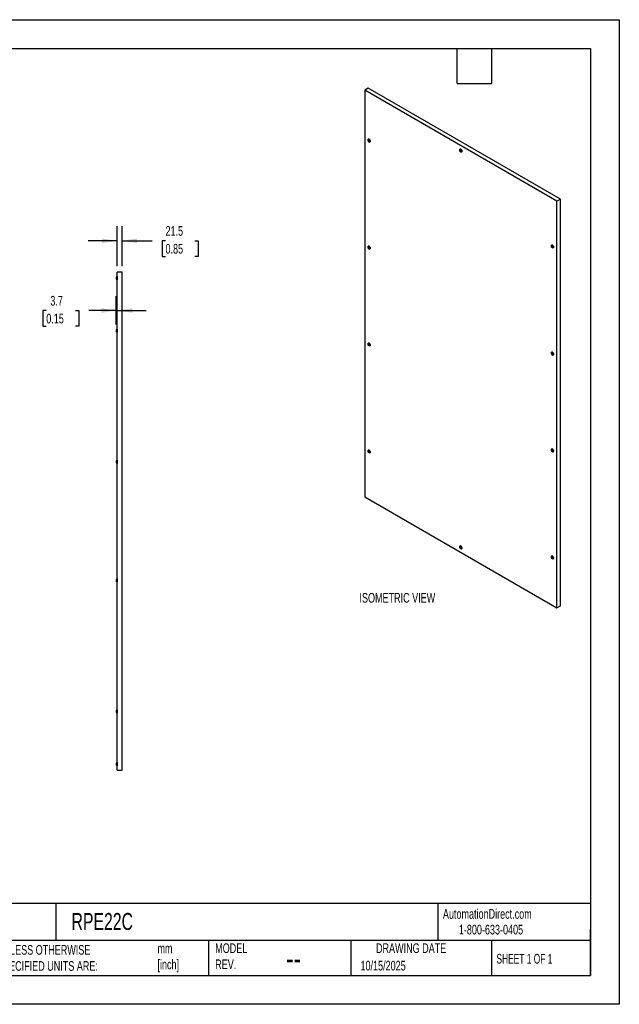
# Model space of a CAD drawing. Header units: millimetres. Extents: x 0 to 5588, y 0 to 4318.
# Tile 2 of 2: x 2957 to 5588, y 0 to 4318. Entities that reach past the tile are written whole.
import ezdxf

# ---------------------------------------------------------------- set-up
doc = ezdxf.new("R2010")
doc.units = ezdxf.units.MM
doc.header["$LTSCALE"] = 20
doc.layers.add('DIMENSIONS', color=140, linetype='Continuous', lineweight=25)
doc.layers.add('TEXT', color=140, linetype='Continuous', lineweight=25)
doc.styles.add('SLDTEXTSTYLE0', font='TXT', dxfattribs={"width": 0.7})
doc.styles.add('SLDTEXTSTYLE1', font='TXT', dxfattribs={"width": 0.65})
doc.dimstyles.new('SLDDIMSTYLE1', dxfattribs={"dimtxt": 43.160156, "dimasz": 66.04, "dimexe": 0, "dimexo": 0.0625, "dimgap": 10.790039, "dimtad": 0, "dimtih": 1, "dimtoh": 1, "dimdec": 1, "dimrnd": 1e-09, "dimzin": 12, "dimdsep": 46, "dimtxsty": 'SLDTEXTSTYLE0', "dimsah": 1, "dimcen": 0.09, "dimadec": 0, "dimazin": 3, "dimtfac": 1, "dimtdec": 1, "dimtmove": 0, "dimatfit": 0, "dimfxl": 0, "dimfrac": 2, "dimtolj": 1, "dimtzin": 12, "dimarcsym": 0})

# ---------------------------------------------------------------- blocks, each defined once
blk = doc.blocks.new('_D_9')
at = {"layer": 'DIMENSIONS'}
for p, q in [((3384.4, 3236.5), (3384.4, 3412)), ((3405.9, 3236.5), (3405.9, 3412)), ((3384.4, 3348.5), (3257.4, 3348.5)), ((3405.9, 3348.5), (3538.1, 3348.5)), ((3596.6, 3348.5), (3582.1, 3348.5)), ((3582.1, 3348.5), (3582.1, 3279.9)), ((3724.8, 3348.5), (3739.3, 3348.5)), ((3739.3, 3348.5), (3739.3, 3279.9)), ((3582.1, 3279.9), (3596.6, 3279.9)), ((3739.3, 3279.9), (3724.8, 3279.9))]:
    blk.add_line(p, q, dxfattribs=at)
for points in [[(3384.4, 3348.5), (3318.3, 3358.7), (3318.3, 3338.3)], [(3405.9, 3348.5), (3471.9, 3338.3), (3471.9, 3358.7)]]:
    blk.add_solid(points, dxfattribs=at)
at = {"layer": 'DIMENSIONS', "char_height": 42.33, "attachment_point": 1, "style": 'SLDTEXTSTYLE0'}
for s, insert in [('21.5', (3596.6, 3412.7)), ('0.85', (3596.6, 3334.5))]:
    blk.add_mtext(s, dxfattribs=dict(at, insert=insert))
blk = doc.blocks.new('_D_10')
at = {"layer": 'DIMENSIONS'}
for p, q in [((3380.7, 2981.5), (3380.7, 3106)), ((3073.5, 3042.5), (3059, 3042.5)), ((3059, 3042.5), (3059, 2973.9)), ((3201.7, 3042.5), (3216.2, 3042.5)), ((3216.2, 3042.5), (3216.2, 2973.9)), ((3380.7, 3042.5), (3260.2, 3042.5)), ((3384.4, 3042.5), (3511.4, 3042.5)), ((3059, 2973.9), (3073.5, 2973.9)), ((3216.2, 2973.9), (3201.7, 2973.9))]:
    blk.add_line(p, q, dxfattribs=at)
for points in [[(3380.7, 3042.5), (3314.6, 3052.6), (3314.6, 3032.3)], [(3384.4, 3042.5), (3450.4, 3032.3), (3450.4, 3052.6)]]:
    blk.add_solid(points, dxfattribs=at)
at = {"layer": 'DIMENSIONS', "char_height": 42.33, "attachment_point": 1, "style": 'SLDTEXTSTYLE0'}
for s, insert in [('3.7', (3091.4, 3106.7)), ('0.15', (3073.5, 3028.5))]:
    blk.add_mtext(s, dxfattribs=dict(at, insert=insert))

msp = doc.modelspace()

# ---------------------------------------------------------------- linework, layer by layer
at = {"color": 7, "linetype": 'Continuous'}
for p, q in [((0.05, 4318.05), (5588.05, 4318.05)), ((5588.05, 4318.05), (5588.05, 0.05)), ((5588.05, 0.05), (0.05, 0.05))]:
    msp.add_line(p, q, dxfattribs=at)
for p, q in [((4485.79, 4017.84), (4470.59, 4009.06)), ((5329.37, 3530.85), (4485.79, 4017.84)), ((5314.17, 3522.07), (4470.59, 4009.06)), ((4470.59, 4009.06), (4470.59, 2225.74)), ((4487.03, 3787.98), (4485.61, 3787.16)), ((4485.61, 3787.87), (4486.07, 3787.91)), ((4486.07, 3786.59), (4485.61, 3787.16)), ((4487.48, 3787.41), (4486.07, 3786.59)), ((4486.14, 3787.93), (4487.06, 3788.47)), ((4486.53, 3794.05), (4486.18, 3793.84)), ((4486.6, 3788.98), (4486.25, 3788.78)), ((4486.25, 3788.16), (4486.25, 3788.78)), ((4486.97, 3788.58), (4486.25, 3788.16)), ((4487.66, 3786.95), (4486.25, 3786.14)), ((4487.66, 3786.34), (4486.25, 3785.52)), ((4486.25, 3785.52), (4486.25, 3786.14)), ((4486.78, 3788.82), (4487.24, 3788.25)), ((4488.19, 3785.68), (4486.78, 3784.86)), ((4487.24, 3784.9), (4486.78, 3784.86)), ((4487.48, 3787.41), (4487.03, 3787.98)), ((4488.65, 3785.72), (4487.24, 3784.9)), ((4487.59, 3788.04), (4488.06, 3788.08)), ((4489.01, 3785.52), (4487.59, 3784.7)), ((4488.06, 3784.12), (4487.59, 3784.7)), ((4487.66, 3786.34), (4487.66, 3786.95)), ((4488.59, 3784.43), (4488.06, 3784.12)), ((4488.65, 3785.72), (4488.19, 3785.68)), ((4488.59, 3787.42), (4488.59, 3786.81)), ((4488.59, 3784.78), (4488.59, 3784.17)), ((4489.39, 3785.42), (4488.69, 3785.01)), ((4488.77, 3786.35), (4489.22, 3785.78)), ((4489.4, 3785.4), (4488.77, 3785.04)), ((4489.22, 3785.08), (4488.77, 3785.04)), ((4489.18, 3785.3), (4489.01, 3785.52)), ((4489.35, 3785.15), (4489.22, 3785.08)), ((4493.18, 3781.72), (4493.53, 3781.92)), ((4889.37, 3743.92), (4887.95, 3743.11)), ((4887.95, 3743.81), (4888.41, 3743.86)), ((4888.41, 3742.54), (4887.95, 3743.11)), ((4889.83, 3743.35), (4888.41, 3742.54)), ((4888.49, 3743.88), (4889.41, 3744.41)), ((4888.88, 3749.99), (4888.52, 3749.79)), ((4888.94, 3744.93), (4888.59, 3744.72)), ((4888.59, 3744.11), (4888.59, 3744.72)), ((4889.32, 3744.53), (4888.59, 3744.11)), ((4890, 3742.9), (4888.59, 3742.08)), ((4890, 3742.28), (4888.59, 3741.47)), ((4888.59, 3741.47), (4888.59, 3742.08)), ((4889.12, 3744.77), (4889.58, 3744.19)), ((4890.53, 3741.62), (4889.12, 3740.81)), ((4889.58, 3740.85), (4889.12, 3740.81)), ((4889.83, 3743.35), (4889.37, 3743.92)), ((4891, 3741.66), (4889.58, 3740.85)), ((4889.94, 3743.99), (4890.4, 3744.03)), ((4891.35, 3741.46), (4889.94, 3740.64)), ((4890.4, 3740.07), (4889.94, 3740.64)), ((4890, 3742.28), (4890, 3742.9)), ((4890.93, 3740.37), (4890.4, 3740.07)), ((4891, 3741.66), (4890.53, 3741.62)), ((4890.93, 3743.37), (4890.93, 3742.75)), ((4890.93, 3740.73), (4890.93, 3740.11)), ((4891.74, 3741.36), (4891.04, 3740.96)), ((4891.11, 3742.3), (4891.57, 3741.73)), ((4891.74, 3741.34), (4891.11, 3740.98)), ((4891.57, 3741.02), (4891.11, 3740.98)), ((4891.53, 3741.24), (4891.35, 3741.46)), ((4891.7, 3741.1), (4891.57, 3741.02)), ((4895.52, 3737.66), (4895.88, 3737.87)), ((5329.37, 3530.85), (5314.17, 3522.07)), ((5314.17, 1738.75), (5314.17, 3522.07)), ((5329.37, 1747.52), (5329.37, 3530.85)), ((5291.22, 3329.51), (5290.87, 3329.31)), ((4487.03, 3318.47), (4485.61, 3317.65)), ((4485.61, 3318.36), (4486.07, 3318.4)), ((4486.07, 3317.08), (4485.61, 3317.65)), ((4487.48, 3317.9), (4486.07, 3317.08)), ((4486.14, 3318.42), (4487.06, 3318.95)), ((4486.53, 3324.54), (4486.18, 3324.33)), ((4486.6, 3319.47), (4486.25, 3319.27)), ((4486.25, 3318.65), (4486.25, 3319.27)), ((4486.97, 3319.07), (4486.25, 3318.65)), ((4487.66, 3317.44), (4486.25, 3316.63)), ((4487.66, 3316.83), (4486.25, 3316.01)), ((4486.25, 3316.01), (4486.25, 3316.63)), ((4486.78, 3319.31), (4487.24, 3318.74)), ((4488.19, 3316.17), (4486.78, 3315.35)), ((4487.24, 3315.39), (4486.78, 3315.35)), ((4487.48, 3317.9), (4487.03, 3318.47)), ((4488.65, 3316.21), (4487.24, 3315.39)), ((4487.59, 3318.53), (4488.06, 3318.57)), ((4489.01, 3316.01), (4487.59, 3315.19)), ((4488.06, 3314.61), (4487.59, 3315.19)), ((4487.66, 3316.83), (4487.66, 3317.44)), ((4488.59, 3314.92), (4488.06, 3314.61)), ((4488.65, 3316.21), (4488.19, 3316.17)), ((4488.59, 3317.91), (4488.59, 3317.3)), ((4488.59, 3315.27), (4488.59, 3314.66)), ((4489.39, 3315.91), (4488.69, 3315.5)), ((4488.77, 3316.84), (4489.22, 3316.27)), ((4489.4, 3315.89), (4488.77, 3315.52)), ((4489.22, 3315.57), (4488.77, 3315.52)), ((4489.18, 3315.79), (4489.01, 3316.01)), ((4489.35, 3315.64), (4489.22, 3315.57)), ((4493.18, 3312.21), (4493.53, 3312.41)), ((5291.71, 3323.44), (5290.3, 3322.63)), ((5290.3, 3323.33), (5290.76, 3323.37)), ((5290.76, 3322.06), (5290.3, 3322.63)), ((5292.17, 3322.87), (5290.76, 3322.06)), ((5290.83, 3323.4), (5291.75, 3323.93)), ((5291.29, 3324.45), (5290.93, 3324.24)), ((5290.93, 3323.63), (5290.93, 3324.24)), ((5291.66, 3324.05), (5290.93, 3323.63)), ((5292.35, 3322.42), (5290.93, 3321.6)), ((5292.35, 3321.8), (5290.93, 3320.99)), ((5290.93, 3320.99), (5290.93, 3321.6)), ((5291.46, 3324.29), (5291.93, 3323.71)), ((5292.88, 3321.14), (5291.46, 3320.33)), ((5291.93, 3320.37), (5291.46, 3320.33)), ((5292.17, 3322.87), (5291.71, 3323.44)), ((5293.34, 3321.18), (5291.93, 3320.37)), ((5292.28, 3323.51), (5292.75, 3323.55)), ((5293.7, 3320.98), (5292.28, 3320.16)), ((5292.75, 3319.59), (5292.28, 3320.16)), ((5292.35, 3321.8), (5292.35, 3322.42)), ((5293.28, 3319.89), (5292.75, 3319.59)), ((5293.34, 3321.18), (5292.88, 3321.14)), ((5293.28, 3322.89), (5293.28, 3322.27)), ((5293.28, 3320.25), (5293.28, 3319.63)), ((5294.08, 3320.88), (5293.38, 3320.48)), ((5293.45, 3321.82), (5293.91, 3321.25)), ((5294.08, 3320.86), (5293.45, 3320.5)), ((5293.91, 3320.54), (5293.45, 3320.5)), ((5293.87, 3320.76), (5293.7, 3320.98)), ((5294.04, 3320.62), (5293.91, 3320.54)), ((5297.87, 3317.18), (5298.22, 3317.39)), ((3405.87, 3211.09), (3384.37, 3211.09)), ((3384.37, 1027.09), (3384.37, 3211.09)), ((3405.87, 1027.09), (3405.87, 3211.09)), ((3380.67, 3187.59), (3380.67, 3181.59)), ((3384.37, 3191.59), (3383.87, 3191.59)), ((3383.87, 3191.59), (3383.87, 3177.59)), ((3383.87, 3177.59), (3384.37, 3177.59)), ((3380.67, 2957.09), (3380.67, 2951.09)), ((3384.37, 2961.09), (3383.87, 2961.09)), ((3383.87, 2961.09), (3383.87, 2947.09)), ((3383.87, 2947.09), (3384.37, 2947.09)), ((4487.03, 2893.87), (4485.61, 2893.05)), ((4485.61, 2893.76), (4486.07, 2893.8)), ((4487.48, 2893.3), (4486.07, 2892.48)), ((4486.14, 2893.82), (4487.06, 2894.35)), ((4486.53, 2899.93), (4486.18, 2899.73)), ((4486.6, 2894.87), (4486.25, 2894.67)), ((4486.25, 2894.05), (4486.25, 2894.67)), ((4486.97, 2894.47), (4486.25, 2894.05)), ((4486.78, 2894.71), (4487.24, 2894.13)), ((4487.48, 2893.3), (4487.03, 2893.87)), ((4487.59, 2893.93), (4488.06, 2893.97)), ((4488.59, 2893.31), (4488.59, 2892.7)), ((4486.07, 2892.48), (4485.61, 2893.05)), ((4487.66, 2892.84), (4486.25, 2892.03)), ((4487.66, 2892.23), (4486.25, 2891.41)), ((4486.25, 2891.41), (4486.25, 2892.03)), ((4488.19, 2891.57), (4486.78, 2890.75)), ((4487.24, 2890.79), (4486.78, 2890.75)), ((4488.65, 2891.61), (4487.24, 2890.79)), ((4489.01, 2891.4), (4487.59, 2890.59)), ((4488.06, 2890.01), (4487.59, 2890.59)), ((4487.66, 2892.23), (4487.66, 2892.84)), ((4488.59, 2890.32), (4488.06, 2890.01)), ((4488.65, 2891.61), (4488.19, 2891.57)), ((4488.59, 2890.67), (4488.59, 2890.06)), ((4489.39, 2891.31), (4488.69, 2890.9)), ((4488.77, 2892.24), (4489.22, 2891.67)), ((4489.4, 2891.29), (4488.77, 2890.92)), ((4489.22, 2890.96), (4488.77, 2890.92)), ((4489.18, 2891.18), (4489.01, 2891.4)), ((4489.35, 2891.04), (4489.22, 2890.96)), ((4493.18, 2887.61), (4493.53, 2887.81)), ((5291.71, 2853.93), (5290.3, 2853.12)), ((5290.3, 2853.82), (5290.76, 2853.86)), ((5290.76, 2852.55), (5290.3, 2853.12)), ((5292.17, 2853.36), (5290.76, 2852.55)), ((5290.83, 2853.89), (5291.75, 2854.42)), ((5291.22, 2860), (5290.87, 2859.79)), ((5291.29, 2854.93), (5290.93, 2854.73)), ((5290.93, 2854.12), (5290.93, 2854.73)), ((5291.66, 2854.53), (5290.93, 2854.12)), ((5292.35, 2852.91), (5290.93, 2852.09)), ((5292.35, 2852.29), (5290.93, 2851.47)), ((5290.93, 2851.47), (5290.93, 2852.09)), ((5291.46, 2854.78), (5291.93, 2854.2)), ((5292.88, 2851.63), (5291.46, 2850.82)), ((5291.93, 2850.86), (5291.46, 2850.82)), ((5292.17, 2853.36), (5291.71, 2853.93)), ((5293.34, 2851.67), (5291.93, 2850.86)), ((5292.28, 2854), (5292.75, 2854.04)), ((5293.7, 2851.47), (5292.28, 2850.65)), ((5292.75, 2850.07), (5292.28, 2850.65)), ((5292.35, 2852.29), (5292.35, 2852.91)), ((5293.28, 2850.38), (5292.75, 2850.07)), ((5293.34, 2851.67), (5292.88, 2851.63)), ((5293.28, 2853.38), (5293.28, 2852.76)), ((5293.28, 2850.74), (5293.28, 2850.12)), ((5294.08, 2851.37), (5293.38, 2850.97)), ((5293.45, 2852.31), (5293.91, 2851.74)), ((5294.08, 2851.35), (5293.45, 2850.99)), ((5293.91, 2851.03), (5293.45, 2850.99)), ((5293.87, 2851.25), (5293.7, 2851.47)), ((5294.04, 2851.1), (5293.91, 2851.03)), ((5297.87, 2847.67), (5298.22, 2847.87)), ((4487.03, 2424.36), (4485.61, 2423.54)), ((4485.61, 2424.25), (4486.07, 2424.29)), ((4486.07, 2422.97), (4485.61, 2423.54)), ((4487.48, 2423.79), (4486.07, 2422.97)), ((4486.14, 2424.31), (4487.06, 2424.84)), ((4486.53, 2430.42), (4486.18, 2430.22)), ((4486.6, 2425.36), (4486.25, 2425.15)), ((4486.25, 2424.54), (4486.25, 2425.15)), ((4486.97, 2424.96), (4486.25, 2424.54)), ((4487.66, 2423.33), (4486.25, 2422.51)), ((4487.66, 2422.72), (4486.25, 2421.9)), ((4486.25, 2421.9), (4486.25, 2422.51)), ((4486.78, 2425.2), (4487.24, 2424.62)), ((4488.19, 2422.06), (4486.78, 2421.24)), ((4487.24, 2421.28), (4486.78, 2421.24)), ((4487.48, 2423.79), (4487.03, 2424.36)), ((4488.65, 2422.1), (4487.24, 2421.28)), ((4487.59, 2424.42), (4488.06, 2424.46)), ((4489.01, 2421.89), (4487.59, 2421.08)), ((4488.06, 2420.5), (4487.59, 2421.08)), ((4487.66, 2422.72), (4487.66, 2423.33)), ((4488.59, 2420.8), (4488.06, 2420.5)), ((4488.65, 2422.1), (4488.19, 2422.06)), ((4488.59, 2423.8), (4488.59, 2423.19)), ((4488.59, 2421.16), (4488.59, 2420.55)), ((4489.39, 2421.79), (4488.69, 2421.39)), ((4488.77, 2422.73), (4489.22, 2422.16)), ((4489.4, 2421.78), (4488.77, 2421.41)), ((4489.22, 2421.45), (4488.77, 2421.41)), ((4489.18, 2421.67), (4489.01, 2421.89)), ((4489.35, 2421.53), (4489.22, 2421.45)), ((4493.18, 2418.09), (4493.53, 2418.3)), ((5291.71, 2429.33), (5290.3, 2428.51)), ((5290.3, 2429.22), (5290.76, 2429.26)), ((5290.76, 2427.94), (5290.3, 2428.51)), ((5292.17, 2428.76), (5290.76, 2427.94)), ((5290.83, 2429.29), (5291.75, 2429.82)), ((5291.22, 2435.4), (5290.87, 2435.19)), ((5291.29, 2430.33), (5290.93, 2430.13)), ((5290.93, 2429.51), (5290.93, 2430.13)), ((5291.66, 2429.93), (5290.93, 2429.51)), ((5292.35, 2428.31), (5290.93, 2427.49)), ((5292.35, 2427.69), (5290.93, 2426.87)), ((5290.93, 2426.87), (5290.93, 2427.49)), ((5291.46, 2430.18), (5291.93, 2429.6)), ((5292.88, 2427.03), (5291.46, 2426.21)), ((5291.93, 2426.26), (5291.46, 2426.21)), ((5292.17, 2428.76), (5291.71, 2429.33)), ((5293.34, 2427.07), (5291.93, 2426.26)), ((5292.28, 2429.39), (5292.75, 2429.44)), ((5293.7, 2426.87), (5292.28, 2426.05)), ((5292.75, 2425.47), (5292.28, 2426.05)), ((5292.35, 2427.69), (5292.35, 2428.31)), ((5293.28, 2425.78), (5292.75, 2425.47)), ((5293.34, 2427.07), (5292.88, 2427.03)), ((5293.28, 2428.78), (5293.28, 2428.16)), ((5293.28, 2426.14), (5293.28, 2425.52)), ((5294.08, 2426.77), (5293.38, 2426.36)), ((5293.45, 2427.71), (5293.91, 2427.14)), ((5294.08, 2426.75), (5293.45, 2426.39)), ((5293.91, 2426.43), (5293.45, 2426.39)), ((5293.87, 2426.65), (5293.7, 2426.87)), ((5294.04, 2426.5), (5293.91, 2426.43)), ((5297.87, 2423.07), (5298.22, 2423.27)), ((3380.67, 2382.09), (3380.67, 2376.09)), ((3384.37, 2386.09), (3383.87, 2386.09)), ((3383.87, 2386.09), (3383.87, 2372.09)), ((3383.87, 2372.09), (3384.37, 2372.09)), ((4470.59, 2225.74), (5314.17, 1738.75)), ((4889.37, 2003.88), (4887.95, 2003.06)), ((4887.95, 2003.77), (4888.41, 2003.81)), ((4888.41, 2002.49), (4887.95, 2003.06)), ((4889.83, 2003.31), (4888.41, 2002.49)), ((4888.49, 2003.83), (4889.41, 2004.36)), ((4888.88, 2009.94), (4888.52, 2009.74)), ((4888.94, 2004.88), (4888.59, 2004.67)), ((4888.59, 2004.06), (4888.59, 2004.67)), ((4889.32, 2004.48), (4888.59, 2004.06)), ((4890, 2002.85), (4888.59, 2002.03)), ((4890, 2002.23), (4888.59, 2001.42)), ((4888.59, 2001.42), (4888.59, 2002.03)), ((4889.12, 2004.72), (4889.58, 2004.14)), ((4890.53, 2001.57), (4889.12, 2000.76)), ((4889.58, 2000.8), (4889.12, 2000.76)), ((4889.83, 2003.31), (4889.37, 2003.88)), ((4891, 2001.62), (4889.58, 2000.8)), ((4889.94, 2003.94), (4890.4, 2003.98)), ((4891.35, 2001.41), (4889.94, 2000.6)), ((4890.4, 2000.02), (4889.94, 2000.6)), ((4890, 2002.23), (4890, 2002.85)), ((4890.93, 2000.32), (4890.4, 2000.02)), ((4891, 2001.62), (4890.53, 2001.57)), ((4890.93, 2003.32), (4890.93, 2002.71)), ((4890.93, 2000.68), (4890.93, 2000.07)), ((4891.74, 2001.31), (4891.04, 2000.91)), ((4891.11, 2002.25), (4891.57, 2001.68)), ((4891.74, 2001.3), (4891.11, 2000.93)), ((4891.57, 2000.97), (4891.11, 2000.93)), ((4891.53, 2001.19), (4891.35, 2001.41)), ((4891.7, 2001.05), (4891.57, 2000.97)), ((4895.52, 1997.61), (4895.88, 1997.82)), ((5291.71, 1959.82), (5290.3, 1959)), ((5290.3, 1959.71), (5290.76, 1959.75)), ((5290.76, 1958.43), (5290.3, 1959)), ((5292.17, 1959.25), (5290.76, 1958.43)), ((5290.83, 1959.77), (5291.75, 1960.31)), ((5291.22, 1965.89), (5290.87, 1965.68)), ((5291.29, 1960.82), (5290.93, 1960.62)), ((5290.93, 1960), (5290.93, 1960.62)), ((5291.66, 1960.42), (5290.93, 1960)), ((5292.35, 1958.79), (5290.93, 1957.98)), ((5292.35, 1958.18), (5290.93, 1957.36)), ((5290.93, 1957.36), (5290.93, 1957.98)), ((5291.46, 1960.67), (5291.93, 1960.09)), ((5292.88, 1957.52), (5291.46, 1956.7)), ((5291.93, 1956.74), (5291.46, 1956.7)), ((5292.17, 1959.25), (5291.71, 1959.82)), ((5293.34, 1957.56), (5291.93, 1956.74)), ((5292.28, 1959.88), (5292.75, 1959.92)), ((5293.7, 1957.36), (5292.28, 1956.54)), ((5292.75, 1955.96), (5292.28, 1956.54)), ((5292.35, 1958.18), (5292.35, 1958.79)), ((5293.28, 1956.27), (5292.75, 1955.96)), ((5293.34, 1957.56), (5292.88, 1957.52)), ((5293.28, 1959.27), (5293.28, 1958.65)), ((5293.28, 1956.62), (5293.28, 1956.01)), ((5294.08, 1957.26), (5293.38, 1956.85)), ((5293.45, 1958.19), (5293.91, 1957.62)), ((5294.08, 1957.24), (5293.45, 1956.88)), ((5293.91, 1956.92), (5293.45, 1956.88)), ((5293.87, 1957.14), (5293.7, 1957.36)), ((5294.04, 1956.99), (5293.91, 1956.92)), ((5297.87, 1953.56), (5298.22, 1953.76)), ((3380.67, 1862.09), (3380.67, 1856.09)), ((3384.37, 1866.09), (3383.87, 1866.09)), ((3383.87, 1866.09), (3383.87, 1852.09)), ((3383.87, 1852.09), (3384.37, 1852.09)), ((5314.17, 1738.75), (5329.37, 1747.52)), ((3380.67, 1287.09), (3380.67, 1281.09)), ((3384.37, 1291.09), (3383.87, 1291.09)), ((3383.87, 1291.09), (3383.87, 1277.09)), ((3383.87, 1277.09), (3384.37, 1277.09)), ((3380.67, 1056.59), (3380.67, 1050.59)), ((3384.37, 1060.59), (3383.87, 1060.59)), ((3383.87, 1060.59), (3383.87, 1046.59)), ((3383.87, 1046.59), (3384.37, 1046.59)), ((3384.37, 1027.09), (3405.87, 1027.09))]:
    msp.add_line(p, q)
at = {"flags": 128}
for points in [[(4484.95, 3792.18), (4485.22, 3792.83), (4485.81, 3793.58), (4486.59, 3794.03), (4487.53, 3794.17), (4488.58, 3793.99), (4489.68, 3793.5)], [(4487.42, 3788.92), (4488.14, 3788.36), (4488.78, 3787.56), (4489.25, 3786.64), (4489.51, 3785.69), (4489.51, 3784.84), (4489.25, 3784.19), (4488.78, 3783.81), (4488.14, 3783.75), (4487.42, 3784.02), (4486.69, 3784.59), (4486.05, 3785.38), (4485.58, 3786.31), (4485.33, 3787.25), (4485.33, 3788.1), (4485.58, 3788.76), (4486.05, 3789.14), (4486.69, 3789.19), (4487.42, 3788.92)], [(4485.61, 3787.16), (4485.54, 3787.27), (4485.48, 3787.39), (4485.45, 3787.51), (4485.43, 3787.62), (4485.45, 3787.72), (4485.48, 3787.8), (4485.54, 3787.85), (4485.61, 3787.87)], [(4486.25, 3788.78), (4486.26, 3788.88), (4486.29, 3788.95), (4486.35, 3789.01), (4486.42, 3789.03), (4486.51, 3789.02), (4486.6, 3788.98), (4486.69, 3788.91), (4486.78, 3788.82)], [(4488.59, 3784.17), (4488.58, 3784.07), (4488.54, 3783.99), (4488.49, 3783.94), (4488.41, 3783.92), (4488.33, 3783.93), (4488.24, 3783.96), (4488.14, 3784.03), (4488.06, 3784.12)], [(4489.22, 3785.78), (4489.3, 3785.68), (4489.35, 3785.56), (4489.39, 3785.44), (4489.4, 3785.33), (4489.39, 3785.23), (4489.35, 3785.15), (4489.3, 3785.1), (4489.22, 3785.08)], [(4489.68, 3793.5), (4490.78, 3792.72), (4491.83, 3791.69), (4492.77, 3790.47), (4493.55, 3789.11), (4494.14, 3787.69), (4494.51, 3786.27), (4494.63, 3784.92), (4494.51, 3783.72), (4494.14, 3782.73), (4493.55, 3781.98), (4492.77, 3781.53), (4491.83, 3781.39), (4491.13, 3781.48)], [(4490.03, 3793.7), (4491.14, 3792.92), (4492.18, 3791.89), (4493.12, 3790.67), (4493.9, 3789.31), (4494.49, 3787.89), (4494.86, 3786.47), (4494.98, 3785.13), (4494.86, 3783.93), (4494.49, 3782.93), (4493.9, 3782.19), (4493.53, 3781.92)], [(4887.29, 3748.13), (4887.56, 3748.78), (4888.15, 3749.52), (4888.94, 3749.97), (4889.88, 3750.11), (4890.92, 3749.93), (4892.02, 3749.44)], [(4889.76, 3744.87), (4890.49, 3744.3), (4891.12, 3743.51), (4891.6, 3742.58), (4891.85, 3741.64), (4891.85, 3740.79), (4891.6, 3740.13), (4891.12, 3739.75), (4890.49, 3739.7), (4889.76, 3739.97), (4889.04, 3740.53), (4888.4, 3741.33), (4887.92, 3742.25), (4887.67, 3743.2), (4887.67, 3744.05), (4887.92, 3744.7), (4888.4, 3745.08), (4889.04, 3745.14), (4889.76, 3744.87)], [(4887.95, 3743.11), (4887.88, 3743.21), (4887.83, 3743.33), (4887.79, 3743.45), (4887.78, 3743.56), (4887.79, 3743.66), (4887.83, 3743.74), (4887.88, 3743.79), (4887.95, 3743.81)], [(4888.59, 3744.72), (4888.6, 3744.82), (4888.64, 3744.9), (4888.69, 3744.95), (4888.77, 3744.97), (4888.85, 3744.97), (4888.94, 3744.93), (4889.03, 3744.86), (4889.12, 3744.77)], [(4890.93, 3740.11), (4890.92, 3740.01), (4890.89, 3739.94), (4890.83, 3739.88), (4890.76, 3739.86), (4890.67, 3739.87), (4890.58, 3739.91), (4890.49, 3739.98), (4890.4, 3740.07)], [(4891.57, 3741.73), (4891.64, 3741.62), (4891.7, 3741.5), (4891.73, 3741.39), (4891.74, 3741.27), (4891.73, 3741.17), (4891.7, 3741.1), (4891.64, 3741.04), (4891.57, 3741.02)], [(4892.02, 3749.44), (4893.13, 3748.66), (4894.17, 3747.63), (4895.11, 3746.41), (4895.89, 3745.05), (4896.48, 3743.63), (4896.85, 3742.21), (4896.97, 3740.87), (4896.85, 3739.67), (4896.48, 3738.67), (4895.89, 3737.93), (4895.11, 3737.47), (4894.17, 3737.33), (4893.47, 3737.42)], [(4892.38, 3749.64), (4893.48, 3748.86), (4894.53, 3747.84), (4895.46, 3746.62), (4896.25, 3745.26), (4896.84, 3743.83), (4897.2, 3742.41), (4897.33, 3741.07), (4897.2, 3739.87), (4896.84, 3738.87), (4896.25, 3738.13), (4895.88, 3737.87)], [(5289.63, 3327.65), (5289.91, 3328.3), (5290.5, 3329.04), (5291.28, 3329.49), (5292.22, 3329.63), (5293.27, 3329.45), (5294.37, 3328.96)], [(5294.37, 3328.96), (5295.47, 3328.18), (5296.52, 3327.15), (5297.45, 3325.93), (5298.24, 3324.57), (5298.83, 3323.15), (5299.19, 3321.73), (5299.32, 3320.39), (5299.19, 3319.19), (5298.83, 3318.19), (5298.24, 3317.45), (5297.45, 3316.99), (5296.52, 3316.85), (5295.81, 3316.94)], [(5294.72, 3329.16), (5295.82, 3328.38), (5296.87, 3327.36), (5297.81, 3326.13), (5298.59, 3324.78), (5299.18, 3323.35), (5299.55, 3321.93), (5299.67, 3320.59), (5299.55, 3319.39), (5299.18, 3318.39), (5298.59, 3317.65), (5298.22, 3317.39)], [(4484.95, 3322.67), (4485.22, 3323.32), (4485.81, 3324.07), (4486.59, 3324.52), (4487.53, 3324.66), (4488.58, 3324.48), (4489.68, 3323.98)], [(4487.42, 3319.41), (4488.14, 3318.85), (4488.78, 3318.05), (4489.25, 3317.13), (4489.51, 3316.18), (4489.51, 3315.33), (4489.25, 3314.68), (4488.78, 3314.3), (4488.14, 3314.24), (4487.42, 3314.51), (4486.69, 3315.08), (4486.05, 3315.87), (4485.58, 3316.8), (4485.33, 3317.74), (4485.33, 3318.59), (4485.58, 3319.25), (4486.05, 3319.63), (4486.69, 3319.68), (4487.42, 3319.41)], [(4485.61, 3317.65), (4485.54, 3317.76), (4485.48, 3317.88), (4485.45, 3317.99), (4485.43, 3318.11), (4485.45, 3318.21), (4485.48, 3318.28), (4485.54, 3318.34), (4485.61, 3318.36)], [(4486.25, 3319.27), (4486.26, 3319.37), (4486.29, 3319.44), (4486.35, 3319.5), (4486.42, 3319.52), (4486.51, 3319.51), (4486.6, 3319.47), (4486.69, 3319.4), (4486.78, 3319.31)], [(4488.59, 3314.66), (4488.58, 3314.56), (4488.54, 3314.48), (4488.49, 3314.43), (4488.41, 3314.41), (4488.33, 3314.42), (4488.24, 3314.45), (4488.14, 3314.52), (4488.06, 3314.61)], [(4489.22, 3316.27), (4489.3, 3316.17), (4489.35, 3316.05), (4489.39, 3315.93), (4489.4, 3315.82), (4489.39, 3315.72), (4489.35, 3315.64), (4489.3, 3315.59), (4489.22, 3315.57)], [(4489.68, 3323.98), (4490.78, 3323.21), (4491.83, 3322.18), (4492.77, 3320.96), (4493.55, 3319.6), (4494.14, 3318.17), (4494.51, 3316.75), (4494.63, 3315.41), (4494.51, 3314.21), (4494.14, 3313.21), (4493.55, 3312.47), (4492.77, 3312.02), (4491.83, 3311.88), (4491.13, 3311.97)], [(4490.03, 3324.19), (4491.14, 3323.41), (4492.18, 3322.38), (4493.12, 3321.16), (4493.9, 3319.8), (4494.49, 3318.38), (4494.86, 3316.96), (4494.98, 3315.62), (4494.86, 3314.42), (4494.49, 3313.42), (4493.9, 3312.67), (4493.53, 3312.41)], [(5292.1, 3324.39), (5292.83, 3323.82), (5293.47, 3323.03), (5293.94, 3322.1), (5294.19, 3321.16), (5294.19, 3320.31), (5293.94, 3319.65), (5293.47, 3319.27), (5292.83, 3319.22), (5292.1, 3319.49), (5291.38, 3320.05), (5290.74, 3320.85), (5290.27, 3321.77), (5290.02, 3322.72), (5290.02, 3323.57), (5290.27, 3324.22), (5290.74, 3324.6), (5291.38, 3324.66), (5292.1, 3324.39)], [(5290.3, 3322.63), (5290.23, 3322.73), (5290.17, 3322.85), (5290.13, 3322.97), (5290.12, 3323.08), (5290.13, 3323.18), (5290.17, 3323.26), (5290.23, 3323.31), (5290.3, 3323.33)], [(5290.93, 3324.24), (5290.95, 3324.34), (5290.98, 3324.42), (5291.04, 3324.47), (5291.11, 3324.49), (5291.2, 3324.48), (5291.29, 3324.45), (5291.38, 3324.38), (5291.46, 3324.29)], [(5293.28, 3319.63), (5293.26, 3319.53), (5293.23, 3319.46), (5293.17, 3319.4), (5293.1, 3319.38), (5293.01, 3319.39), (5292.92, 3319.43), (5292.83, 3319.5), (5292.75, 3319.59)], [(5293.91, 3321.25), (5293.98, 3321.14), (5294.04, 3321.02), (5294.08, 3320.9), (5294.09, 3320.79), (5294.08, 3320.69), (5294.04, 3320.62), (5293.98, 3320.56), (5293.91, 3320.54)], [(4484.95, 2898.07), (4485.22, 2898.72), (4485.81, 2899.47), (4486.59, 2899.92), (4487.53, 2900.06), (4488.58, 2899.88), (4489.68, 2899.38)], [(4487.42, 2894.81), (4488.14, 2894.24), (4488.78, 2893.45), (4489.25, 2892.53), (4489.51, 2891.58), (4489.51, 2890.73), (4489.25, 2890.08), (4488.78, 2889.7), (4488.14, 2889.64), (4487.42, 2889.91), (4486.69, 2890.48), (4486.05, 2891.27), (4485.58, 2892.2), (4485.33, 2893.14), (4485.33, 2893.99), (4485.58, 2894.65), (4486.05, 2895.02), (4486.69, 2895.08), (4487.42, 2894.81)], [(4485.61, 2893.05), (4485.54, 2893.16), (4485.48, 2893.27), (4485.45, 2893.39), (4485.43, 2893.51), (4485.45, 2893.6), (4485.48, 2893.68), (4485.54, 2893.74), (4485.61, 2893.76)], [(4486.25, 2894.67), (4486.26, 2894.76), (4486.29, 2894.84), (4486.35, 2894.89), (4486.42, 2894.92), (4486.51, 2894.91), (4486.6, 2894.87), (4486.69, 2894.8), (4486.78, 2894.71)], [(4493.53, 2887.81), (4493.9, 2888.07), (4494.49, 2888.82), (4494.86, 2889.81), (4494.98, 2891.01), (4494.86, 2892.36), (4494.49, 2893.78), (4493.9, 2895.2), (4493.12, 2896.56), (4492.18, 2897.78), (4491.14, 2898.81), (4490.03, 2899.59), (4488.93, 2900.08), (4487.89, 2900.26), (4486.95, 2900.12), (4486.53, 2899.93)], [(4489.68, 2899.38), (4490.78, 2898.6), (4491.83, 2897.58), (4492.77, 2896.35), (4493.55, 2895), (4494.14, 2893.57), (4494.51, 2892.15), (4494.63, 2890.81), (4494.51, 2889.61), (4494.14, 2888.61), (4493.55, 2887.87), (4492.77, 2887.42), (4491.83, 2887.28), (4491.13, 2887.37)], [(4488.59, 2890.06), (4488.58, 2889.96), (4488.54, 2889.88), (4488.49, 2889.83), (4488.41, 2889.81), (4488.33, 2889.81), (4488.24, 2889.85), (4488.14, 2889.92), (4488.06, 2890.01)], [(4489.22, 2891.67), (4489.3, 2891.56), (4489.35, 2891.45), (4489.39, 2891.33), (4489.4, 2891.22), (4489.39, 2891.12), (4489.35, 2891.04), (4489.3, 2890.99), (4489.22, 2890.96)], [(5289.63, 2858.13), (5289.91, 2858.79), (5290.5, 2859.53), (5291.28, 2859.98), (5292.22, 2860.12), (5293.27, 2859.94), (5294.37, 2859.45)], [(5292.1, 2854.88), (5292.83, 2854.31), (5293.47, 2853.52), (5293.94, 2852.59), (5294.19, 2851.65), (5294.19, 2850.79), (5293.94, 2850.14), (5293.47, 2849.76), (5292.83, 2849.71), (5292.1, 2849.98), (5291.38, 2850.54), (5290.74, 2851.34), (5290.27, 2852.26), (5290.02, 2853.21), (5290.02, 2854.06), (5290.27, 2854.71), (5290.74, 2855.09), (5291.38, 2855.15), (5292.1, 2854.88)], [(5290.3, 2853.12), (5290.23, 2853.22), (5290.17, 2853.34), (5290.13, 2853.46), (5290.12, 2853.57), (5290.13, 2853.67), (5290.17, 2853.75), (5290.23, 2853.8), (5290.3, 2853.82)], [(5290.93, 2854.73), (5290.95, 2854.83), (5290.98, 2854.91), (5291.04, 2854.96), (5291.11, 2854.98), (5291.2, 2854.97), (5291.29, 2854.93), (5291.38, 2854.87), (5291.46, 2854.78)], [(5298.22, 2847.87), (5298.59, 2848.14), (5299.18, 2848.88), (5299.55, 2849.88), (5299.67, 2851.08), (5299.55, 2852.42), (5299.18, 2853.84), (5298.59, 2855.27), (5297.81, 2856.62), (5296.87, 2857.85), (5295.82, 2858.87), (5294.72, 2859.65), (5293.62, 2860.14), (5292.57, 2860.33), (5291.64, 2860.19), (5291.22, 2860)], [(5293.28, 2850.12), (5293.26, 2850.02), (5293.23, 2849.95), (5293.17, 2849.89), (5293.1, 2849.87), (5293.01, 2849.88), (5292.92, 2849.92), (5292.83, 2849.98), (5292.75, 2850.07)], [(5293.91, 2851.74), (5293.98, 2851.63), (5294.04, 2851.51), (5294.08, 2851.39), (5294.09, 2851.28), (5294.08, 2851.18), (5294.04, 2851.1), (5293.98, 2851.05), (5293.91, 2851.03)], [(5294.37, 2859.45), (5295.47, 2858.67), (5296.52, 2857.64), (5297.45, 2856.42), (5298.24, 2855.06), (5298.83, 2853.64), (5299.19, 2852.22), (5299.32, 2850.87), (5299.19, 2849.67), (5298.83, 2848.68), (5298.24, 2847.93), (5297.45, 2847.48), (5296.52, 2847.34), (5295.81, 2847.43)], [(4484.95, 2428.56), (4485.22, 2429.21), (4485.81, 2429.95), (4486.59, 2430.41), (4487.53, 2430.55), (4488.58, 2430.36), (4489.68, 2429.87)], [(4487.42, 2425.3), (4488.14, 2424.73), (4488.78, 2423.94), (4489.25, 2423.01), (4489.51, 2422.07), (4489.51, 2421.22), (4489.25, 2420.56), (4488.78, 2420.19), (4488.14, 2420.13), (4487.42, 2420.4), (4486.69, 2420.97), (4486.05, 2421.76), (4485.58, 2422.69), (4485.33, 2423.63), (4485.33, 2424.48), (4485.58, 2425.14), (4486.05, 2425.51), (4486.69, 2425.57), (4487.42, 2425.3)], [(4485.61, 2423.54), (4485.54, 2423.65), (4485.48, 2423.76), (4485.45, 2423.88), (4485.43, 2424), (4485.45, 2424.09), (4485.48, 2424.17), (4485.54, 2424.22), (4485.61, 2424.25)], [(4486.25, 2425.15), (4486.26, 2425.25), (4486.29, 2425.33), (4486.35, 2425.38), (4486.42, 2425.41), (4486.51, 2425.4), (4486.6, 2425.36), (4486.69, 2425.29), (4486.78, 2425.2)], [(4493.53, 2418.3), (4493.9, 2418.56), (4494.49, 2419.31), (4494.86, 2420.3), (4494.98, 2421.5), (4494.86, 2422.85), (4494.49, 2424.27), (4493.9, 2425.69), (4493.12, 2427.05), (4492.18, 2428.27), (4491.14, 2429.3), (4490.03, 2430.08), (4488.93, 2430.57), (4487.89, 2430.75), (4486.95, 2430.61), (4486.53, 2430.42)], [(4488.59, 2420.55), (4488.58, 2420.45), (4488.54, 2420.37), (4488.49, 2420.32), (4488.41, 2420.29), (4488.33, 2420.3), (4488.24, 2420.34), (4488.14, 2420.41), (4488.06, 2420.5)], [(4489.22, 2422.16), (4489.3, 2422.05), (4489.35, 2421.94), (4489.39, 2421.82), (4489.4, 2421.71), (4489.39, 2421.61), (4489.35, 2421.53), (4489.3, 2421.48), (4489.22, 2421.45)], [(4489.68, 2429.87), (4490.78, 2429.09), (4491.83, 2428.07), (4492.77, 2426.84), (4493.55, 2425.49), (4494.14, 2424.06), (4494.51, 2422.64), (4494.63, 2421.3), (4494.51, 2420.1), (4494.14, 2419.1), (4493.55, 2418.36), (4492.77, 2417.91), (4491.83, 2417.77), (4491.13, 2417.86)], [(5289.63, 2433.53), (5289.91, 2434.19), (5290.5, 2434.93), (5291.28, 2435.38), (5292.22, 2435.52), (5293.27, 2435.34), (5294.37, 2434.85)], [(5292.1, 2430.27), (5292.83, 2429.71), (5293.47, 2428.91), (5293.94, 2427.99), (5294.19, 2427.04), (5294.19, 2426.19), (5293.94, 2425.54), (5293.47, 2425.16), (5292.83, 2425.1), (5292.1, 2425.38), (5291.38, 2425.94), (5290.74, 2426.74), (5290.27, 2427.66), (5290.02, 2428.61), (5290.02, 2429.46), (5290.27, 2430.11), (5290.74, 2430.49), (5291.38, 2430.55), (5292.1, 2430.27)], [(5290.3, 2428.51), (5290.23, 2428.62), (5290.17, 2428.74), (5290.13, 2428.86), (5290.12, 2428.97), (5290.13, 2429.07), (5290.17, 2429.15), (5290.23, 2429.2), (5290.3, 2429.22)], [(5290.93, 2430.13), (5290.95, 2430.23), (5290.98, 2430.31), (5291.04, 2430.36), (5291.11, 2430.38), (5291.2, 2430.37), (5291.29, 2430.33), (5291.38, 2430.27), (5291.46, 2430.18)], [(5298.22, 2423.27), (5298.59, 2423.54), (5299.18, 2424.28), (5299.55, 2425.28), (5299.67, 2426.48), (5299.55, 2427.82), (5299.18, 2429.24), (5298.59, 2430.66), (5297.81, 2432.02), (5296.87, 2433.25), (5295.82, 2434.27), (5294.72, 2435.05), (5293.62, 2435.54), (5292.57, 2435.72), (5291.64, 2435.59), (5291.22, 2435.4)], [(5293.28, 2425.52), (5293.26, 2425.42), (5293.23, 2425.34), (5293.17, 2425.29), (5293.1, 2425.27), (5293.01, 2425.28), (5292.92, 2425.32), (5292.83, 2425.38), (5292.75, 2425.47)], [(5293.91, 2427.14), (5293.98, 2427.03), (5294.04, 2426.91), (5294.08, 2426.79), (5294.09, 2426.68), (5294.08, 2426.58), (5294.04, 2426.5), (5293.98, 2426.45), (5293.91, 2426.43)], [(5294.37, 2434.85), (5295.47, 2434.07), (5296.52, 2433.04), (5297.45, 2431.82), (5298.24, 2430.46), (5298.83, 2429.04), (5299.19, 2427.62), (5299.32, 2426.27), (5299.19, 2425.07), (5298.83, 2424.08), (5298.24, 2423.33), (5297.45, 2422.88), (5296.52, 2422.74), (5295.81, 2422.83)], [(4887.29, 2008.08), (4887.56, 2008.73), (4888.15, 2009.47), (4888.94, 2009.93), (4889.88, 2010.07), (4890.92, 2009.88), (4892.02, 2009.39)], [(4889.76, 2004.82), (4890.49, 2004.25), (4891.12, 2003.46), (4891.6, 2002.53), (4891.85, 2001.59), (4891.85, 2000.74), (4891.6, 2000.08), (4891.12, 1999.71), (4890.49, 1999.65), (4889.76, 1999.92), (4889.04, 2000.49), (4888.4, 2001.28), (4887.92, 2002.21), (4887.67, 2003.15), (4887.67, 2004), (4887.92, 2004.65), (4888.4, 2005.03), (4889.04, 2005.09), (4889.76, 2004.82)], [(4887.95, 2003.06), (4887.88, 2003.17), (4887.83, 2003.28), (4887.79, 2003.4), (4887.78, 2003.51), (4887.79, 2003.61), (4887.83, 2003.69), (4887.88, 2003.74), (4887.95, 2003.77)], [(4888.59, 2004.67), (4888.6, 2004.77), (4888.64, 2004.85), (4888.69, 2004.9), (4888.77, 2004.93), (4888.85, 2004.92), (4888.94, 2004.88), (4889.03, 2004.81), (4889.12, 2004.72)], [(4895.88, 1997.82), (4896.25, 1998.08), (4896.84, 1998.83), (4897.2, 1999.82), (4897.33, 2001.02), (4897.2, 2002.37), (4896.84, 2003.79), (4896.25, 2005.21), (4895.46, 2006.57), (4894.53, 2007.79), (4893.48, 2008.82), (4892.38, 2009.6), (4891.28, 2010.09), (4890.23, 2010.27), (4889.29, 2010.13), (4888.88, 2009.94)], [(4890.93, 2000.07), (4890.92, 1999.97), (4890.89, 1999.89), (4890.83, 1999.84), (4890.76, 1999.81), (4890.67, 1999.82), (4890.58, 1999.86), (4890.49, 1999.93), (4890.4, 2000.02)], [(4891.57, 2001.68), (4891.64, 2001.57), (4891.7, 2001.46), (4891.73, 2001.34), (4891.74, 2001.22), (4891.73, 2001.13), (4891.7, 2001.05), (4891.64, 2001), (4891.57, 2000.97)], [(4892.02, 2009.39), (4893.13, 2008.61), (4894.17, 2007.59), (4895.11, 2006.36), (4895.89, 2005.01), (4896.48, 2003.58), (4896.85, 2002.16), (4896.97, 2000.82), (4896.85, 1999.62), (4896.48, 1998.62), (4895.89, 1997.88), (4895.11, 1997.43), (4894.17, 1997.29), (4893.47, 1997.37)], [(5289.63, 1964.02), (5289.91, 1964.67), (5290.5, 1965.42), (5291.28, 1965.87), (5292.22, 1966.01), (5293.27, 1965.83), (5294.37, 1965.34)], [(5292.1, 1960.76), (5292.83, 1960.2), (5293.47, 1959.4), (5293.94, 1958.48), (5294.19, 1957.53), (5294.19, 1956.68), (5293.94, 1956.03), (5293.47, 1955.65), (5292.83, 1955.59), (5292.1, 1955.86), (5291.38, 1956.43), (5290.74, 1957.22), (5290.27, 1958.15), (5290.02, 1959.09), (5290.02, 1959.95), (5290.27, 1960.6), (5290.74, 1960.98), (5291.38, 1961.03), (5292.1, 1960.76)], [(5290.3, 1959), (5290.23, 1959.11), (5290.17, 1959.23), (5290.13, 1959.35), (5290.12, 1959.46), (5290.13, 1959.56), (5290.17, 1959.64), (5290.23, 1959.69), (5290.3, 1959.71)], [(5290.93, 1960.62), (5290.95, 1960.72), (5290.98, 1960.79), (5291.04, 1960.85), (5291.11, 1960.87), (5291.2, 1960.86), (5291.29, 1960.82), (5291.38, 1960.76), (5291.46, 1960.67)], [(5298.22, 1953.76), (5298.59, 1954.03), (5299.18, 1954.77), (5299.55, 1955.77), (5299.67, 1956.97), (5299.55, 1958.31), (5299.18, 1959.73), (5298.59, 1961.15), (5297.81, 1962.51), (5296.87, 1963.73), (5295.82, 1964.76), (5294.72, 1965.54), (5293.62, 1966.03), (5292.57, 1966.21), (5291.64, 1966.07), (5291.22, 1965.89)], [(5293.28, 1956.01), (5293.26, 1955.91), (5293.23, 1955.83), (5293.17, 1955.78), (5293.1, 1955.76), (5293.01, 1955.77), (5292.92, 1955.81), (5292.83, 1955.87), (5292.75, 1955.96)], [(5293.91, 1957.62), (5293.98, 1957.52), (5294.04, 1957.4), (5294.08, 1957.28), (5294.09, 1957.17), (5294.08, 1957.07), (5294.04, 1956.99), (5293.98, 1956.94), (5293.91, 1956.92)], [(5294.37, 1965.34), (5295.47, 1964.56), (5296.52, 1963.53), (5297.45, 1962.31), (5298.24, 1960.95), (5298.83, 1959.53), (5299.19, 1958.11), (5299.32, 1956.76), (5299.19, 1955.56), (5298.83, 1954.57), (5298.24, 1953.82), (5297.45, 1953.37), (5296.52, 1953.23), (5295.81, 1953.32)]]:
    msp.add_lwpolyline(points, dxfattribs=at)
for centre, radius, start, end in [((4492.97, 3789.68), 8.4, 162.66165, 180), ((4492.97, 3789.68), 8.4, 180, 257.33298), ((4486.03, 3788.13), 0.22, 280.54678, 9.25188), ((4485.48, 3786.1), 0.767, 2.63929, 39.77207), ((4486.9, 3785.51), 0.659, 178.80811, 258.78103), ((4487.99, 3790.93), 3.44, 53.60737, 115.08217), ((4487.65, 3788.49), 0.804, 190.24328, 219.29723), ((4487.62, 3788.5), 0.456, 213.43491, 266.57046), ((4487.21, 3784.45), 0.456, 33.43491, 86.57046), ((4486.89, 3786.92), 0.767, 2.63929, 39.77207), ((4488.32, 3786.32), 0.659, 178.80811, 258.78103), ((4487.93, 3787.44), 0.659, 358.80811, 78.78103), ((4489.36, 3786.84), 0.767, 182.63929, 219.77207), ((4488.81, 3784.82), 0.22, 100.54678, 189.25188), ((4488.63, 3785.26), 0.456, 33.43491, 86.57046), ((4895.31, 3745.62), 8.4, 162.66165, 180), ((4895.31, 3745.62), 8.4, 180, 257.33298), ((4888.37, 3744.07), 0.22, 280.54678, 9.25188), ((4887.82, 3742.05), 0.767, 2.63929, 39.77207), ((4889.25, 3741.45), 0.659, 178.80811, 258.78103), ((4890.34, 3746.87), 3.44, 53.60737, 115.08217), ((4889.99, 3744.43), 0.804, 190.24328, 219.29723), ((4889.97, 3744.44), 0.456, 213.43491, 266.57046), ((4889.56, 3740.39), 0.456, 33.43491, 86.57046), ((4889.24, 3742.86), 0.767, 2.63929, 39.77207), ((4890.66, 3742.27), 0.659, 178.80811, 258.78103), ((4890.27, 3743.38), 0.659, 358.80811, 78.78103), ((4891.7, 3742.79), 0.767, 182.63929, 219.77207), ((4891.15, 3740.76), 0.22, 100.54678, 189.25188), ((4890.97, 3741.21), 0.456, 33.43491, 86.57046), ((5297.66, 3325.14), 8.4, 162.66165, 180), ((5297.66, 3325.14), 8.4, 180, 257.33298), ((5292.68, 3326.39), 3.44, 53.60737, 115.08217), ((4492.97, 3320.17), 8.4, 162.66165, 180), ((4492.97, 3320.17), 8.4, 180, 257.33298), ((4486.03, 3318.62), 0.22, 280.54678, 9.25188), ((4485.48, 3316.59), 0.767, 2.63929, 39.77207), ((4486.9, 3316), 0.659, 178.80811, 258.78103), ((4487.99, 3321.42), 3.44, 53.60737, 115.08217), ((4487.65, 3318.98), 0.804, 190.24328, 219.29723), ((4487.62, 3318.99), 0.456, 213.43491, 266.57046), ((4487.21, 3314.94), 0.456, 33.43491, 86.57046), ((4486.89, 3317.41), 0.767, 2.63929, 39.77207), ((4488.32, 3316.81), 0.659, 178.80811, 258.78103), ((4487.93, 3317.93), 0.659, 358.80811, 78.78103), ((4489.36, 3317.33), 0.767, 182.63929, 219.77207), ((4488.81, 3315.31), 0.22, 100.54678, 189.25188), ((4488.63, 3315.75), 0.456, 33.43491, 86.57046), ((5290.72, 3323.59), 0.22, 280.54678, 9.25188), ((5290.17, 3321.57), 0.767, 2.63929, 39.77207), ((5291.59, 3320.97), 0.659, 178.80811, 258.78103), ((5292.34, 3323.95), 0.804, 190.24328, 219.29723), ((5292.31, 3323.96), 0.456, 213.43491, 266.57046), ((5291.9, 3319.91), 0.456, 33.43491, 86.57046), ((5291.58, 3322.38), 0.767, 2.63929, 39.77207), ((5293.01, 3321.79), 0.659, 178.80811, 258.78103), ((5292.62, 3322.9), 0.659, 358.80811, 78.78103), ((5293.49, 3320.28), 0.22, 100.54678, 189.25188), ((5294.04, 3322.31), 0.767, 182.63929, 219.77207), ((5293.32, 3320.73), 0.456, 33.43491, 86.57046), ((3388.52, 3184.59), 8.4, 123.59552, 159.08486), ((3388.52, 3184.59), 8.4, 200.91514, 236.40448), ((3388.52, 2954.09), 8.4, 123.59552, 159.08486), ((3388.52, 2954.09), 8.4, 200.91514, 236.40448), ((4492.97, 2895.57), 8.4, 162.66165, 180), ((4492.97, 2895.57), 8.4, 180, 257.33298), ((4486.03, 2894.01), 0.22, 280.54678, 9.25188), ((4487.65, 2894.38), 0.804, 190.24328, 219.29723), ((4487.62, 2894.39), 0.456, 213.43491, 266.57046), ((4486.89, 2892.81), 0.767, 2.63929, 39.77207), ((4487.93, 2893.33), 0.659, 358.80811, 78.78103), ((4485.48, 2891.99), 0.767, 2.63929, 39.77207), ((4486.9, 2891.4), 0.659, 178.80811, 258.78103), ((4487.21, 2890.34), 0.456, 33.43491, 86.57046), ((4488.32, 2892.21), 0.659, 178.80811, 258.78103), ((4489.36, 2892.73), 0.767, 182.63929, 219.77207), ((4488.81, 2890.71), 0.22, 100.54678, 189.25188), ((4488.63, 2891.15), 0.456, 33.43491, 86.57046), ((5297.66, 2855.63), 8.4, 162.66165, 180), ((5297.66, 2855.63), 8.4, 180, 257.33298), ((5290.72, 2854.08), 0.22, 280.54678, 9.25188), ((5290.17, 2852.05), 0.767, 2.63929, 39.77207), ((5291.59, 2851.46), 0.659, 178.80811, 258.78103), ((5292.34, 2854.44), 0.804, 190.24328, 219.29723), ((5292.31, 2854.45), 0.456, 213.43491, 266.57046), ((5291.9, 2850.4), 0.456, 33.43491, 86.57046), ((5291.58, 2852.87), 0.767, 2.63929, 39.77207), ((5293.01, 2852.28), 0.659, 178.80811, 258.78103), ((5292.62, 2853.39), 0.659, 358.80811, 78.78103), ((5293.49, 2850.77), 0.22, 100.54678, 189.25188), ((5294.04, 2852.8), 0.767, 182.63929, 219.77207), ((5293.32, 2851.22), 0.456, 33.43491, 86.57046), ((4492.97, 2426.05), 8.4, 162.66165, 180), ((4492.97, 2426.05), 8.4, 180, 257.33298), ((4486.03, 2424.5), 0.22, 280.54678, 9.25188), ((4485.48, 2422.48), 0.767, 2.63929, 39.77207), ((4486.9, 2421.89), 0.659, 178.80811, 258.78103), ((4487.65, 2424.87), 0.804, 190.24328, 219.29723), ((4487.62, 2424.88), 0.456, 213.43491, 266.57046), ((4487.21, 2420.83), 0.456, 33.43491, 86.57046), ((4486.89, 2423.3), 0.767, 2.63929, 39.77207), ((4488.32, 2422.7), 0.659, 178.80811, 258.78103), ((4487.93, 2423.82), 0.659, 358.80811, 78.78103), ((4489.36, 2423.22), 0.767, 182.63929, 219.77207), ((4488.81, 2421.2), 0.22, 100.54678, 189.25188), ((4488.63, 2421.64), 0.456, 33.43491, 86.57046), ((5297.66, 2431.03), 8.4, 162.66165, 180), ((5297.66, 2431.03), 8.4, 180, 257.33298), ((5290.72, 2429.48), 0.22, 280.54678, 9.25188), ((5290.17, 2427.45), 0.767, 2.63929, 39.77207), ((5291.59, 2426.86), 0.659, 178.80811, 258.78103), ((5292.34, 2429.84), 0.804, 190.24328, 219.29723), ((5292.31, 2429.85), 0.456, 213.43491, 266.57046), ((5291.9, 2425.8), 0.456, 33.43491, 86.57046), ((5291.58, 2428.27), 0.767, 2.63929, 39.77207), ((5293.01, 2427.68), 0.659, 178.80811, 258.78103), ((5292.62, 2428.79), 0.659, 358.80811, 78.78103), ((5293.49, 2426.17), 0.22, 100.54678, 189.25188), ((5294.04, 2428.2), 0.767, 182.63929, 219.77207), ((5293.32, 2426.62), 0.456, 33.43491, 86.57046), ((3388.52, 2379.09), 8.4, 123.59552, 159.08486), ((3388.52, 2379.09), 8.4, 200.91514, 236.40448), ((4895.31, 2005.57), 8.4, 162.66165, 180), ((4895.31, 2005.57), 8.4, 180, 257.33298), ((4888.37, 2004.02), 0.22, 280.54678, 9.25188), ((4887.82, 2002), 0.767, 2.63929, 39.77207), ((4889.25, 2001.4), 0.659, 178.80811, 258.78103), ((4889.99, 2004.38), 0.804, 190.24328, 219.29723), ((4889.97, 2004.39), 0.456, 213.43491, 266.57046), ((4889.56, 2000.34), 0.456, 33.43491, 86.57046), ((4889.24, 2002.81), 0.767, 2.63929, 39.77207), ((4890.66, 2002.22), 0.659, 178.80811, 258.78103), ((4890.27, 2003.33), 0.659, 358.80811, 78.78103), ((4891.7, 2002.74), 0.767, 182.63929, 219.77207), ((4891.15, 2000.72), 0.22, 100.54678, 189.25188), ((4890.97, 2001.16), 0.456, 33.43491, 86.57046), ((5297.66, 1961.52), 8.4, 162.66165, 180), ((5297.66, 1961.52), 8.4, 180, 257.33298), ((5290.72, 1959.97), 0.22, 280.54678, 9.25188), ((5290.17, 1957.94), 0.767, 2.63929, 39.77207), ((5291.59, 1957.35), 0.659, 178.80811, 258.78103), ((5292.34, 1960.33), 0.804, 190.24328, 219.29723), ((5292.31, 1960.34), 0.456, 213.43491, 266.57046), ((5291.9, 1956.29), 0.456, 33.43491, 86.57046), ((5291.58, 1958.76), 0.767, 2.63929, 39.77207), ((5293.01, 1958.17), 0.659, 178.80811, 258.78103), ((5292.62, 1959.28), 0.659, 358.80811, 78.78103), ((5293.49, 1956.66), 0.22, 100.54678, 189.25188), ((5294.04, 1958.69), 0.767, 182.63929, 219.77207), ((5293.32, 1957.11), 0.456, 33.43491, 86.57046), ((3388.52, 1859.09), 8.4, 123.59552, 159.08486), ((3388.52, 1859.09), 8.4, 200.91514, 236.40448), ((3388.52, 1284.09), 8.4, 123.59552, 159.08486), ((3388.52, 1284.09), 8.4, 200.91514, 236.40448), ((3388.52, 1053.59), 8.4, 123.59552, 159.08486), ((3388.52, 1053.59), 8.4, 200.91514, 236.40448)]:
    msp.add_arc(centre, radius, start, end)
at = {"layer": 'TEXT'}
for p, q in [((127, 4191), (5461, 4191)), ((4876.8, 4038.6), (4876.8, 4191)), ((5029.2, 4038.6), (5029.2, 4191)), ((5461, 4191), (5461, 127)), ((4876.8, 4038.6), (5029.2, 4038.6)), ((5461, 442.52), (127, 442.52)), ((3115.18, 442.52), (3115.18, 279.4)), ((4791.51, 442.52), (4791.51, 279.4)), ((5461, 127), (5461, 330.2)), ((5461, 279.4), (127, 279.4)), ((3786.01, 279.4), (3786.01, 127)), ((4409.31, 279.4), (4409.31, 127)), ((5026.97, 279.4), (5026.97, 127)), ((127, 127), (5461, 127))]:
    msp.add_line(p, q, dxfattribs=at)

# ---------------------------------------------------------------- texts
at = {"color": 179, "linetype": 'Continuous', "lineweight": 18, "char_height": 42.3333, "attachment_point": 1, "style": 'SLDTEXTSTYLE0'}
for s, insert in [('AutomationDirect.com', (4813.9, 417.53)), ('1-800-633-0405', (4883.83, 348.74))]:
    msp.add_mtext(s, dxfattribs=dict(at, insert=insert))
at = {"layer": 'DIMENSIONS', "insert": (4613.99, 1803.9), "char_height": 42.3333, "attachment_point": 2, "style": 'SLDTEXTSTYLE0'}
msp.add_mtext('ISOMETRIC VIEW', dxfattribs=at)
at = {"layer": 'TEXT'}
for s, insert, char_height, attachment_point, style in [('RPE22C', (3184.15, 400.47), 74.083, 1, 'SLDTEXTSTYLE0'), ('UNLESS OTHERWISE ^JSPECIFIED UNITS ARE:', (2857.38, 259.93), 42.3333, 1, 'SLDTEXTSTYLE0'), ('MODEL ^JREV.', (3814.67, 267.28), 42.3333, 1, 'SLDTEXTSTYLE0'), ('DRAWING DATE', (4674.51, 267.28), 42.3333, 2, 'SLDTEXTSTYLE0'), ('mm^J[inch]', (3561.28, 266.58), 42.333, 1, 'SLDTEXTSTYLE0'), ('SHEET 1 OF 1', (5048.83, 221.03), 42.3333, 1, 'SLDTEXTSTYLE1'), ('--', (4125.96, 254.69), 105.833, 1, 'SLDTEXTSTYLE0'), ('10/15/2025', (4452.26, 190.74), 42.333, 1, 'SLDTEXTSTYLE0')]:
    msp.add_mtext(s, dxfattribs=dict(at, insert=insert, char_height=char_height, attachment_point=attachment_point, style=style))

# ---------------------------------------------------------------- dimensions: what is measured, and where the dimension line sits
at = {"layer": 'DIMENSIONS'}
for base, p1, picture, middle in [((3384.37, 3348.5), (3405.87, 3211.09), '_D_9', (3660.72, 3348.5)), ((3384.37, 3042.49), (3380.67, 2956.09), '_D_10', (3137.59, 3042.49))]:
    dim = msp.add_linear_dim(base=base, p1=p1, p2=(3384.37, 3211.09), dimstyle='SLDDIMSTYLE1', dxfattribs=at)
    dim.commit()
    dim.dimension.update_dxf_attribs({"geometry": picture, "text_midpoint": middle, "dimtype": 160})

doc.saveas('drawing.dxf')
